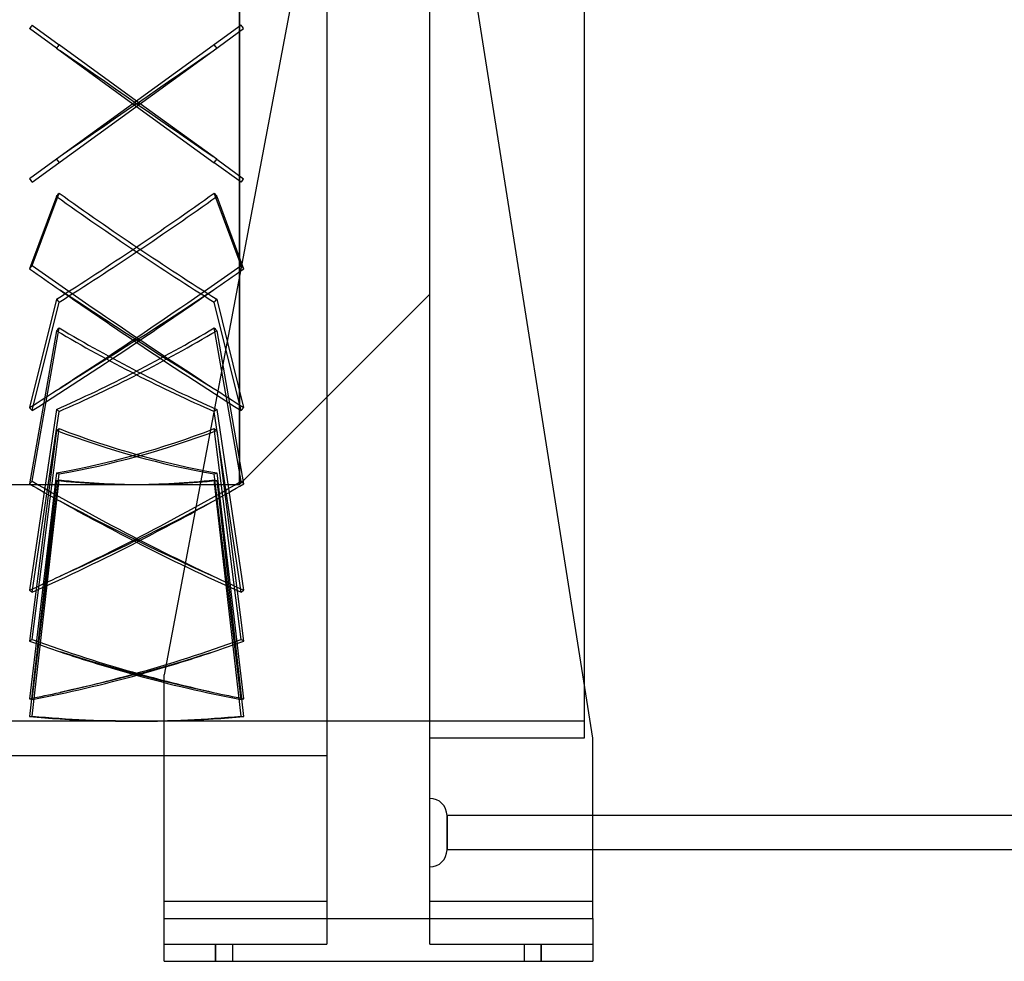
# Model space of a CAD drawing. Header units: millimetres. Extents: x -104 to 262, y -100 to 100.
# Tile 2 of 4: x -36 to 79, y -100 to 10. Entities that reach past the tile are written whole.
import ezdxf

# ---------------------------------------------------------------- set-up
doc = ezdxf.new("R2010")
doc.units = ezdxf.units.MM
doc.layers.add('MAIN-1', color=7, linetype='Continuous')
doc.layers.add('MAIN-2', color=7, linetype='Continuous')

msp = doc.modelspace()

# ---------------------------------------------------------------- linework, layer by layer
at = {"layer": 'MAIN-1'}
for p, q in [((30, 74), (30, 0)), ((31, -74), (10, 59.2)), ((2, 44.4), (-19, -66.6)), ((30, 0), (30, -67.66)), ((-19, -95), (-19, -66.6)), ((31, -95), (31, -74)), ((-50, -76), (-19, -76)), ((199.5, -83), (31, -83)), ((199.5, -87), (31, -87)), ((-19, -95), (31, -95)), ((-19, -100), (-19, -95)), ((31, -95), (31, -100)), ((-19, -100), (31, -100))]:
    msp.add_line(p, q, dxfattribs=at)
at = {"layer": 'MAIN-2'}
for p, q in [((12, -93), (12, 46.51)), ((-10.2, 0), (-10.2, 44.4)), ((-10.2, 44.4), (-10.2, 0)), ((0, 33.83), (0, -93)), ((-31.55, 6.48), (-34.68, 8.76)), ((-34.38, 9.16), (-31.25, 6.88)), ((-10.02, 9.16), (-22.49, 0.1)), ((-13.28, 6.17), (-9.72, 8.76)), ((-31.55, 6.48), (-22.63, 0)), ((-21.77, 0), (-31.25, 6.88)), ((-29.82, 5.28), (-31.12, 6.17)), ((-21.91, -0.1), (-13.28, 6.17)), ((-14.58, 5.28), (-13.28, 6.17)), ((-28.52, 4.37), (-29.82, 5.28)), ((-15.88, 4.37), (-14.58, 5.28)), ((-27.22, 3.47), (-28.52, 4.37)), ((-25.92, 2.58), (-27.22, 3.47)), ((-18.48, 2.58), (-17.18, 3.47)), ((-17.18, 3.47), (-15.88, 4.37)), ((-24.65, 1.7), (-25.92, 2.58)), ((-19.75, 1.7), (-18.48, 2.58)), ((-23.41, 0.84), (-24.65, 1.7)), ((-20.99, 0.84), (-19.75, 1.7)), ((-22.49, 0.1), (-31.12, -6.17)), ((-22.2, 0), (-23.41, 0.84)), ((-22.2, 0), (-23.41, -0.84)), ((-22.63, 0), (-13.15, -6.88)), ((-22.49, 0.1), (-22.44, 0.08)), ((-22.44, 0.08), (-22.39, 0.07)), ((-22.39, 0.07), (-22.35, 0.05)), ((-22.35, 0.05), (-22.3, 0.03)), ((-22.3, 0.03), (-22.25, 0.02)), ((-22.25, 0.02), (-22.2, 0)), ((-22.2, 0), (-20.99, 0.84)), ((-22.15, 0.02), (-22.2, 0)), ((-22.15, -0.02), (-22.2, 0)), ((-22.1, 0.03), (-22.15, 0.02)), ((-22.05, 0.05), (-22.1, 0.03)), ((-22.01, 0.07), (-22.05, 0.05)), ((-21.96, 0.08), (-22.01, 0.07)), ((-21.91, 0.1), (-21.96, 0.08)), ((-10.2, 0), (-10.2, -44.4)), ((-34.38, -9.16), (-21.91, -0.1)), ((-23.41, -0.84), (-24.65, -1.7)), ((-22.49, -0.1), (-22.44, -0.08)), ((-22.44, -0.08), (-22.39, -0.07)), ((-22.39, -0.07), (-22.35, -0.05)), ((-22.35, -0.05), (-22.3, -0.03)), ((-22.3, -0.03), (-22.25, -0.02)), ((-22.25, -0.02), (-22.2, 0)), ((-22.2, 0), (-20.99, -0.84)), ((-22.1, -0.03), (-22.15, -0.02)), ((-22.05, -0.05), (-22.1, -0.03)), ((-22.01, -0.07), (-22.05, -0.05)), ((-21.96, -0.08), (-22.01, -0.07)), ((-21.91, -0.1), (-21.96, -0.08)), ((-12.85, -6.48), (-21.77, 0)), ((-20.99, -0.84), (-19.75, -1.7)), ((-10.2, -44.4), (-10.2, 0)), ((-24.65, -1.7), (-25.92, -2.58)), ((-19.75, -1.7), (-18.48, -2.58)), ((-25.92, -2.58), (-27.22, -3.47)), ((-18.48, -2.58), (-17.18, -3.47)), ((-28.52, -4.37), (-29.82, -5.28)), ((-27.22, -3.47), (-28.52, -4.37)), ((-17.18, -3.47), (-15.88, -4.37)), ((-15.88, -4.37), (-14.58, -5.28)), ((-29.82, -5.28), (-31.12, -6.17)), ((-14.58, -5.28), (-13.28, -6.17)), ((-31.12, -6.17), (-34.68, -8.76)), ((-10.02, -9.16), (-13.15, -6.88)), ((-12.85, -6.48), (-9.72, -8.76)), ((-31.55, -10.82), (-34.68, -19.26)), ((-34.38, -18.87), (-31.25, -10.43)), ((-10.02, -18.87), (-13.15, -10.43)), ((-12.85, -10.82), (-9.72, -19.26)), ((-29.82, -22.6), (-31.12, -21.75)), ((-14.58, -22.6), (-13.28, -21.75)), ((-31.55, -22.8), (-34.68, -35.44)), ((-28.52, -23.46), (-29.82, -22.6)), ((-15.88, -23.46), (-14.58, -22.6)), ((-12.85, -22.8), (-9.72, -35.44)), ((12, -22.2), (-10.2, -44.4)), ((-34.38, -35.79), (-31.25, -23.14)), ((-27.22, -24.31), (-28.52, -23.46)), ((-17.18, -24.31), (-15.88, -23.46)), ((-10.02, -35.79), (-13.15, -23.14)), ((-25.92, -25.15), (-27.22, -24.31)), ((-24.65, -25.98), (-25.92, -25.15)), ((-19.75, -25.98), (-18.48, -25.15)), ((-18.48, -25.15), (-17.18, -24.31)), ((-34.38, -44.02), (-31.25, -26.15)), ((-23.41, -26.78), (-24.65, -25.98)), ((-20.99, -26.78), (-19.75, -25.98)), ((-10.02, -44.02), (-13.15, -26.15)), ((-31.55, -26.48), (-34.68, -44.34)), ((-22.2, -27.55), (-23.41, -26.78)), ((-22.2, -27.55), (-23.41, -28.32)), ((-22.49, -27.46), (-22.44, -27.48)), ((-22.44, -27.48), (-22.39, -27.49)), ((-22.39, -27.49), (-22.35, -27.51)), ((-22.35, -27.51), (-22.3, -27.52)), ((-22.3, -27.52), (-22.25, -27.54)), ((-22.25, -27.54), (-22.2, -27.55)), ((-22.25, -27.57), (-22.2, -27.55)), ((-22.2, -27.55), (-20.99, -26.78)), ((-22.15, -27.54), (-22.2, -27.55)), ((-22.15, -27.57), (-22.2, -27.55)), ((-22.2, -27.55), (-20.99, -28.32)), ((-22.1, -27.52), (-22.15, -27.54)), ((-22.05, -27.51), (-22.1, -27.52)), ((-22.01, -27.49), (-22.05, -27.51)), ((-21.96, -27.48), (-22.01, -27.49)), ((-21.91, -27.46), (-21.96, -27.48)), ((-12.85, -26.48), (-9.72, -44.34)), ((-23.41, -28.32), (-24.65, -29.11)), ((-22.49, -27.65), (-22.44, -27.63)), ((-22.44, -27.63), (-22.39, -27.61)), ((-22.39, -27.61), (-22.35, -27.6)), ((-22.35, -27.6), (-22.3, -27.58)), ((-22.3, -27.58), (-22.25, -27.57)), ((-22.1, -27.58), (-22.15, -27.57)), ((-22.05, -27.6), (-22.1, -27.58)), ((-22.01, -27.61), (-22.05, -27.6)), ((-21.96, -27.63), (-22.01, -27.61)), ((-21.91, -27.65), (-21.96, -27.63)), ((-20.99, -28.32), (-19.75, -29.11)), ((-24.65, -29.11), (-25.92, -29.92)), ((-19.75, -29.11), (-18.48, -29.92)), ((-27.22, -30.73), (-28.52, -31.54)), ((-25.92, -29.92), (-27.22, -30.73)), ((-18.48, -29.92), (-17.18, -30.73)), ((-17.18, -30.73), (-15.88, -31.54)), ((-28.52, -31.54), (-29.82, -32.35)), ((-15.88, -31.54), (-14.58, -32.35)), ((-29.82, -32.35), (-31.12, -33.16)), ((-14.58, -32.35), (-13.28, -33.16)), ((-31.55, -35.64), (-34.68, -56.73)), ((-34.38, -56.97), (-31.25, -35.88)), ((-10.02, -56.97), (-13.15, -35.88)), ((-12.85, -35.64), (-9.72, -56.73)), ((-34.38, -62.47), (-31.25, -37.89)), ((-10.02, -62.47), (-13.15, -37.89)), ((-31.55, -38.1), (-34.68, -62.67)), ((-12.85, -38.1), (-9.72, -62.67)), ((-31.55, -43.06), (-34.68, -69.38)), ((-34.38, -69.48), (-31.25, -43.16)), ((-10.02, -69.48), (-13.15, -43.16)), ((-12.85, -43.06), (-9.72, -69.38)), ((-37, -44.4), (-22.63, -44.4)), ((-31.55, -43.92), (-34.68, -71.47)), ((-34.38, -71.42), (-31.25, -43.86)), ((-21.77, -44.4), (-10.2, -44.4)), ((-10.02, -71.42), (-13.15, -43.86)), ((-12.85, -43.92), (-9.72, -71.47)), ((-29.82, -47.04), (-31.12, -46.36)), ((-28.52, -47.72), (-29.82, -47.04)), ((-15.88, -47.72), (-14.58, -47.04)), ((-14.58, -47.04), (-13.28, -46.36)), ((-27.22, -48.4), (-28.52, -47.72)), ((-17.18, -48.4), (-15.88, -47.72)), ((-25.92, -49.06), (-27.22, -48.4)), ((-24.65, -49.7), (-25.92, -49.06)), ((-19.75, -49.7), (-18.48, -49.06)), ((-18.48, -49.06), (-17.18, -48.4)), ((-23.41, -50.32), (-24.65, -49.7)), ((-22.2, -50.91), (-23.41, -50.32)), ((-22.2, -50.91), (-20.99, -50.32)), ((-20.99, -50.32), (-19.75, -49.7)), ((-23.41, -51.5), (-24.65, -52.1)), ((-22.2, -50.91), (-23.41, -51.5)), ((-22.49, -50.84), (-22.44, -50.85)), ((-22.49, -50.98), (-22.44, -50.97)), ((-22.44, -50.85), (-22.39, -50.86)), ((-22.44, -50.97), (-22.39, -50.96)), ((-22.39, -50.86), (-22.35, -50.88)), ((-22.39, -50.96), (-22.35, -50.95)), ((-22.35, -50.88), (-22.3, -50.89)), ((-22.35, -50.95), (-22.3, -50.94)), ((-22.3, -50.89), (-22.25, -50.9)), ((-22.3, -50.94), (-22.25, -50.92)), ((-22.25, -50.9), (-22.2, -50.91)), ((-22.25, -50.92), (-22.2, -50.91)), ((-22.15, -50.9), (-22.2, -50.91)), ((-22.15, -50.92), (-22.2, -50.91)), ((-22.2, -50.91), (-20.99, -51.5)), ((-22.1, -50.89), (-22.15, -50.9)), ((-22.1, -50.94), (-22.15, -50.92)), ((-22.05, -50.88), (-22.1, -50.89)), ((-22.05, -50.95), (-22.1, -50.94)), ((-22.01, -50.86), (-22.05, -50.88)), ((-22.01, -50.96), (-22.05, -50.95)), ((-21.96, -50.85), (-22.01, -50.86)), ((-21.96, -50.97), (-22.01, -50.96)), ((-21.91, -50.84), (-21.96, -50.85)), ((-21.91, -50.98), (-21.96, -50.97)), ((-20.99, -51.5), (-19.75, -52.1)), ((-25.92, -52.7), (-27.22, -53.31)), ((-24.65, -52.1), (-25.92, -52.7)), ((-19.75, -52.1), (-18.48, -52.7)), ((-18.48, -52.7), (-17.18, -53.31)), ((-28.52, -53.91), (-29.82, -54.51)), ((-27.22, -53.31), (-28.52, -53.91)), ((-17.18, -53.31), (-15.88, -53.91)), ((-15.88, -53.91), (-14.58, -54.51)), ((-29.82, -54.51), (-31.12, -55.09)), ((-14.58, -54.51), (-13.28, -55.09)), ((-29.82, -64.32), (-31.12, -63.91)), ((-14.58, -64.32), (-13.28, -63.91)), ((-28.52, -64.72), (-29.82, -64.32)), ((-27.22, -65.11), (-28.52, -64.72)), ((-25.92, -65.49), (-27.22, -65.11)), ((-18.48, -65.49), (-17.18, -65.11)), ((-17.18, -65.11), (-15.88, -64.72)), ((-15.88, -64.72), (-14.58, -64.32)), ((-24.65, -65.85), (-25.92, -65.49)), ((-23.41, -66.19), (-24.65, -65.85)), ((-22.2, -66.52), (-23.41, -66.19)), ((-22.2, -66.52), (-23.41, -66.84)), ((-22.49, -66.48), (-22.44, -66.49)), ((-22.49, -66.56), (-22.44, -66.55)), ((-22.44, -66.49), (-22.39, -66.49)), ((-22.44, -66.55), (-22.39, -66.54)), ((-22.39, -66.49), (-22.35, -66.5)), ((-22.39, -66.54), (-22.35, -66.54)), ((-22.35, -66.5), (-22.3, -66.51)), ((-22.35, -66.54), (-22.3, -66.53)), ((-22.3, -66.51), (-22.25, -66.51)), ((-22.3, -66.53), (-22.25, -66.53)), ((-22.25, -66.51), (-22.2, -66.52)), ((-22.25, -66.53), (-22.2, -66.52)), ((-22.2, -66.52), (-20.99, -66.19)), ((-22.15, -66.51), (-22.2, -66.52)), ((-22.15, -66.53), (-22.2, -66.52)), ((-22.2, -66.52), (-20.99, -66.84)), ((-22.1, -66.51), (-22.15, -66.51)), ((-22.1, -66.53), (-22.15, -66.53)), ((-22.05, -66.5), (-22.1, -66.51)), ((-22.05, -66.54), (-22.1, -66.53)), ((-22.01, -66.49), (-22.05, -66.5)), ((-22.01, -66.54), (-22.05, -66.54)), ((-21.96, -66.49), (-22.01, -66.49)), ((-21.96, -66.55), (-22.01, -66.54)), ((-21.91, -66.48), (-21.96, -66.49)), ((-21.91, -66.56), (-21.96, -66.55)), ((-20.99, -66.19), (-19.75, -65.85)), ((-19.75, -65.85), (-18.48, -65.49)), ((-19, -66.6), (-19, -66.6)), ((-19, -66.6), (-19, -66.6)), ((-25.92, -67.46), (-27.22, -67.77)), ((-24.65, -67.15), (-25.92, -67.46)), ((-23.41, -66.84), (-24.65, -67.15)), ((-20.99, -66.84), (-19.75, -67.15)), ((-19.75, -67.15), (-18.48, -67.46)), ((-18.48, -67.46), (-17.18, -67.77)), ((30, -67.66), (30, -74)), ((-29.82, -68.36), (-31.12, -68.64)), ((-28.52, -68.07), (-29.82, -68.36)), ((-27.22, -67.77), (-28.52, -68.07)), ((-17.18, -67.77), (-15.88, -68.07)), ((-15.88, -68.07), (-14.58, -68.36)), ((-14.58, -68.36), (-13.28, -68.64)), ((-22.2, -72), (-37, -72)), ((-29.82, -71.81), (-31.12, -71.73)), ((-28.52, -71.87), (-29.82, -71.81)), ((-27.22, -71.92), (-28.52, -71.87)), ((-25.92, -71.95), (-27.22, -71.92)), ((-24.65, -71.98), (-25.92, -71.95)), ((-23.41, -72), (-24.65, -71.98)), ((-22.2, -72), (-23.41, -72)), ((-22.49, -72), (-22.44, -72)), ((-22.44, -72), (-22.39, -72)), ((-22.39, -72), (-22.35, -72)), ((-22.35, -72), (-22.3, -72)), ((-22.3, -72), (-22.25, -72)), ((-22.25, -72), (-22.2, -72)), ((-22.15, -72), (-22.2, -72)), ((-22.2, -72), (-20.99, -72)), ((30, -72), (-22.2, -72)), ((-22.1, -72), (-22.15, -72)), ((-22.05, -72), (-22.1, -72)), ((-22.01, -72), (-22.05, -72)), ((-21.96, -72), (-22.01, -72)), ((-21.91, -72), (-21.96, -72)), ((-20.99, -72), (-19.75, -71.98)), ((-19.75, -71.98), (-18.48, -71.95)), ((-18.48, -71.95), (-17.18, -71.92)), ((-17.18, -71.92), (-15.88, -71.87)), ((-15.88, -71.87), (-14.58, -71.81)), ((-14.58, -71.81), (-13.28, -71.73)), ((30, -74), (12, -74)), ((31, -74), (31, -74)), ((31, -74), (31, -74)), ((-19, -76), (0, -76)), ((14, -83), (14, -85)), ((14, -85), (14, -83)), ((31, -83), (14, -83)), ((14, -87), (14, -85)), ((14, -85), (14, -87)), ((31, -87), (14, -87)), ((-19, -93), (0, -93)), ((-19, -93), (0, -93)), ((0, -93), (0, -98)), ((12, -98), (12, -93)), ((12, -93), (31, -93)), ((12, -93), (31, -93)), ((-19, -95), (31, -95)), ((-19, -98), (0, -98)), ((-19, -98), (-19, -98)), ((-19, -98), (-19, -98)), ((-19, -98), (-19, -98)), ((-13, -100), (-13, -98)), ((-13, -98), (-13, -100)), ((-13, -100), (-13, -98)), ((-13, -98), (-13, -100)), ((-11, -98), (-11, -100)), ((-11, -98), (-11, -100)), ((0, -98), (0, -98)), ((12, -98), (12, -98)), ((12, -98), (31, -98)), ((23, -98), (23, -100)), ((23, -98), (23, -100)), ((25, -100), (25, -98)), ((25, -98), (25, -100)), ((25, -98), (25, -100)), ((25, -100), (25, -98)), ((31, -98), (31, -98)), ((31, -98), (31, -98)), ((31, -98), (31, -98)), ((-19, -100), (-19, -100)), ((-19, -100), (-19, -100)), ((-19, -100), (-19, -100)), ((31, -100), (31, -100)), ((31, -100), (31, -100)), ((31, -100), (31, -100))]:
    msp.add_line(p, q, dxfattribs=at)
for centre, start, end in [((12, -83), 0, 90), ((12, -87), 270, 0)]:
    msp.add_arc(centre, 2, start, end, dxfattribs=at)
for centre, major_axis, ratio, start_param, end_param in [((-28.63, 0), (-53.17, -71.75), 0.112919, -1.614851, -1.609247), ((-15.77, 0), (-53.17, 71.75), 0.112919, -1.532346, -1.526741), ((-28.63, 0), (-32.79, -44.25), 0.112919, -1.642941, -1.633839), ((-15.77, 0), (-32.79, 44.25), 0.112919, -1.507753, -1.498652), ((-28.63, 0), (32.79, -44.25), 0.112919, -1.507753, -1.498652), ((-15.77, 0), (32.79, 44.25), 0.112919, -1.642941, -1.633839), ((-28.63, 0), (53.17, -71.75), 0.112919, -1.532346, -1.526741), ((-15.77, 0), (53.17, 71.75), 0.112919, -1.614851, -1.609247), ((-28.63, 0), (33, 44.33), 0.075876, -1.760546, -1.751445), ((-22.63, 0), (-60.57, -42.91), 0.188439, 1.29157, 1.593732), ((-22.63, 0), (-60.57, 42.91), 0.188439, 1.556962, 1.859124), ((-21.77, 0), (-60.57, 42.91), 0.188439, 1.547861, 1.850023), ((-21.77, 0), (-60.57, -42.91), 0.188439, 1.282468, 1.584631), ((-15.77, 0), (33, -44.33), 0.075876, -1.390148, -1.381047), ((-28.63, 0), (53.51, 71.89), 0.075876, -1.785138, -1.779534), ((-22.63, 0), (-98.23, 69.58), 0.188439, 1.581554, 1.61764), ((-21.77, 0), (-98.23, 69.58), 0.188439, 1.57595, 1.70211), ((-22.63, 0), (-98.23, -69.58), 0.188439, 1.439483, 1.565643), ((-21.77, 0), (-98.23, -69.58), 0.188439, 1.523953, 1.560038), ((-15.77, 0), (53.51, -71.89), 0.075876, -1.362059, -1.356454), ((-22.35, 57.22), (174.5, -137.23), 0.309597, -1.380857, -1.332761), ((-22.05, 57.22), (174.5, 137.23), 0.309597, -1.808831, -1.760736), ((-28.63, 0), (30.35, -43.4), 0.308197, -1.243832, -1.234731), ((-15.77, 0), (30.35, 43.4), 0.308197, -1.906861, -1.89776), ((-28.63, 0), (31.02, 43.61), 0.269059, -2.020542, -2.011441), ((-22.63, 0), (-59.32, -38.02), 0.386472, 1.181421, 1.483583), ((-21.77, 0), (-59.32, 38.02), 0.386472, 1.658009, 1.960172), ((-15.77, 0), (31.02, -43.61), 0.269059, -1.130152, -1.121051), ((-22.63, 0), (-59.32, 38.02), 0.386472, 1.66711, 1.969273), ((-21.77, 0), (-59.32, -38.02), 0.386472, 1.17232, 1.474482), ((-22.35, 57.59), (-174.5, -137.23), 0.309597, 1.283092, 1.331187), ((-22.05, 57.59), (-174.5, 137.23), 0.309597, 1.810406, 1.858501), ((-21.77, 0), (-98.23, -69.58), 0.188439, 1.310558, 1.436718), ((-22.63, 0), (-98.23, 69.58), 0.188439, 1.704875, 1.831035), ((-22.63, 0), (-98.23, -69.58), 0.188439, 1.316162, 1.352248), ((-21.77, 0), (-98.23, 69.58), 0.188439, 1.789345, 1.825431), ((-28.63, 0), (49.22, -70.38), 0.308197, -1.268425, -1.26282), ((-15.77, 0), (49.22, 70.38), 0.308197, -1.878772, -1.873168), ((-28.63, 0), (24.79, -42.5), 0.518361, -0.932546, -0.923445), ((-15.77, 0), (24.79, 42.5), 0.518361, -2.218147, -2.209046), ((-28.63, 0), (26.24, 42.61), 0.476158, -2.317105, -2.308004), ((-22.63, 0), (-58.92, -27.27), 0.594717, 1.155696, 1.457858), ((-21.77, 0), (-58.92, 27.27), 0.594717, 1.683735, 1.985897), ((-15.77, 0), (26.24, -42.61), 0.476158, -0.833588, -0.824487), ((-22.63, 0), (-58.92, 27.27), 0.594717, 1.692836, 1.994998), ((-21.77, 0), (-58.92, -27.27), 0.594717, 1.146595, 1.448757), ((-28.63, 0), (10.9, -43.71), 0.716705, -0.423055, -0.413954), ((-15.77, 0), (10.9, 43.71), 0.716705, -2.727638, -2.718537), ((-28.63, 0), (50.31, 70.72), 0.269059, -2.045134, -2.03953), ((-22.63, 0), (-96.19, 61.66), 0.386472, 1.691703, 1.727788), ((-21.77, 0), (-96.19, 61.66), 0.386472, 1.686099, 1.812259), ((-28.63, 0), (14.95, 43.2), 0.685348, -2.762228, -2.753127), ((-22.63, 0), (-61.11, 0), 0.726543, 1.424266, 1.572027), ((-21.77, 0), (-61.11, 0), 0.726543, 1.415165, 1.569566), ((-22.63, 0), (-61.11, 0), 0.726543, 1.572027, 1.726428), ((-22.63, 0), (-96.19, -61.66), 0.386472, 1.329334, 1.455494), ((-21.77, 0), (-61.11, 0), 0.726543, 1.569566, 1.717327), ((-21.77, 0), (-96.19, -61.66), 0.386472, 1.413804, 1.44989), ((-15.77, 0), (14.95, -43.2), 0.685348, -0.388466, -0.379364), ((-15.77, 0), (50.31, -70.72), 0.269059, -1.102062, -1.096458), ((-22.35, 105.92), (154.84, -159.09), 0.572061, -1.088289, -1.040194), ((-22.05, 105.92), (154.84, 159.09), 0.572061, -2.101399, -2.053303), ((-21.77, 0), (-96.19, -61.66), 0.386472, 1.200409, 1.326569), ((-22.35, 106.21), (-154.84, -159.09), 0.572061, 0.990524, 1.038619), ((-22.63, 0), (-96.19, 61.66), 0.386472, 1.815023, 1.941184), ((-22.05, 106.21), (-154.84, 159.09), 0.572061, 2.102973, 2.151068), ((-22.63, 0), (-96.19, -61.66), 0.386472, 1.206013, 1.242099), ((-21.77, 0), (-96.19, 61.66), 0.386472, 1.899494, 1.935579), ((-28.63, 0), (40.21, -68.92), 0.518361, -0.957139, -0.951535), ((-15.77, 0), (40.21, 68.92), 0.518361, -2.190058, -2.184454), ((-28.63, 0), (42.55, 69.09), 0.476158, -2.341698, -2.336094), ((-22.63, 0), (-95.55, 44.22), 0.594717, 1.717428, 1.753514), ((-21.77, 0), (-95.55, 44.22), 0.594717, 1.711824, 1.837984), ((-22.63, 0), (-95.55, -44.22), 0.594717, 1.303609, 1.429769), ((-21.77, 0), (-95.55, -44.22), 0.594717, 1.388079, 1.424165), ((-15.77, 0), (42.55, -69.09), 0.476158, -0.805499, -0.799895), ((-22.35, 138.5), (103.46, -196.42), 0.747434, -0.662757, -0.614662), ((-22.05, 138.5), (103.46, 196.42), 0.747434, -2.526931, -2.478835), ((-21.77, 0), (-95.55, -44.22), 0.594717, 1.174684, 1.300844), ((-22.35, 138.66), (-103.46, -196.42), 0.747434, 0.564992, 0.613088), ((-22.63, 0), (-95.55, 44.22), 0.594717, 1.840749, 1.966909), ((-22.05, 138.66), (-103.46, 196.42), 0.747434, 2.528505, 2.5766), ((-22.63, 0), (-95.55, -44.22), 0.594717, 1.180288, 1.216374), ((-21.77, 0), (-95.55, 44.22), 0.594717, 1.925219, 1.961305), ((-28.63, 0), (17.68, -70.88), 0.716705, -0.447648, -0.442043), ((-15.77, 0), (17.68, 70.88), 0.716705, -2.699549, -2.693945), ((-28.63, 0), (24.24, 70.06), 0.685348, -2.786821, -2.781216), ((-22.63, 0), (-99.1, 0), 0.726543, 1.448858, 1.484944), ((-21.77, 0), (-99.1, 0), 0.726543, 1.443254, 1.569414), ((-22.35, 150), (0, -222), 0.809017, -0.048882, -0.000787), ((-22.63, 0), (-99.1, 0), 0.726543, 1.572179, 1.698339), ((-22.05, 150), (0, 222), 0.809017, -3.140805, -3.09271), ((-21.77, 0), (-99.1, 0), 0.726543, 1.656649, 1.692735), ((-15.77, 0), (24.24, -70.06), 0.685348, -0.360376, -0.354772)]:
    msp.add_ellipse(centre, major_axis=major_axis, ratio=ratio, start_param=start_param, end_param=end_param, dxfattribs=at)

doc.saveas('drawing.dxf')
